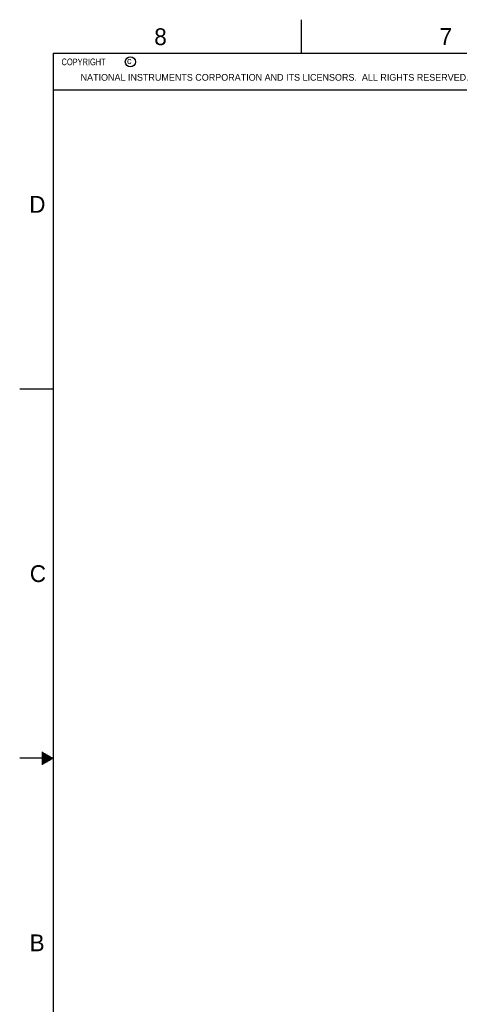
# Model space of a CAD drawing. Header units: inches. Extents: x 0 to 34, y 0 to 22.
# Tile 15 of 111: x 0 to 6.5, y 7.3 to 22. Entities that reach past the tile are written whole.
import ezdxf

# ---------------------------------------------------------------- set-up
doc = ezdxf.new("R2010")
doc.units = ezdxf.units.IN
doc.header["$LTSCALE"] = 1.87
doc.header["$MEASUREMENT"] = 0
doc.layers.get('0').update_dxf_attribs({"linetype": 'CONTINUOUS'})
doc.styles.get("Standard").update_dxf_attribs({"font": 'txt', "width": 0.8})

msp = doc.modelspace()

# ---------------------------------------------------------------- linework, layer by layer
at = {"color": 2, "linetype": 'CONTINUOUS'}
for p, q in [((4.2, 21.5), (4.2, 22)), ((0.5, 21.5), (8.25, 21.5)), ((0.5, 21.5), (0.5, 20.9531)), ((0.5, 20.9531), (8.25, 20.9531)), ((0, 16.5), (0.5, 16.5)), ((0.5, 11), (0, 11)), ((0.3303, 11.09), (0.3441, 11.09)), ((0.3303, 11.08), (0.3614, 11.08)), ((0.3303, 11.07), (0.3788, 11.07)), ((0.3303, 11.06), (0.3961, 11.06)), ((0.3303, 11.05), (0.4134, 11.05)), ((0.3303, 11.04), (0.4307, 11.04)), ((0.3303, 11.03), (0.448, 11.03)), ((0.3303, 11.02), (0.4654, 11.02)), ((0.3303, 11.01), (0.4827, 11.01)), ((0.3303, 10.99), (0.4827, 10.99)), ((0.3303, 10.98), (0.4654, 10.98)), ((0.3303, 10.97), (0.448, 10.97)), ((0.3303, 10.96), (0.4307, 10.96)), ((0.3303, 10.95), (0.4134, 10.95)), ((0.3303, 10.94), (0.3961, 10.94)), ((0.3303, 10.93), (0.3788, 10.93)), ((0.3303, 10.92), (0.3614, 10.92)), ((0.3303, 10.91), (0.3441, 10.91))]:
    msp.add_line(p, q, dxfattribs=at)
at = {"color": 7, "linetype": 'CONTINUOUS', "const_width": 0.02}
for points in [[(0.5, 21.5), (0.5, 0.5)], [(33.5, 21.5), (0.5, 21.5)]]:
    msp.add_lwpolyline(points, dxfattribs=at)
at = {"color": 2, "linetype": 'CONTINUOUS'}
msp.add_circle((1.6484, 21.3727), 0.0754, dxfattribs=at)

# ---------------------------------------------------------------- texts
for s, height, p in [('8', 0.25, (2.0046, 21.6213)), ('7', 0.25, (6.2556, 21.6243)), ('c', 0.1, (1.599, 21.3388)), ('NATIONAL INSTRUMENTS CORPORATION AND ITS LICENSORS.  ALL RIGHTS RESERVED.', 0.1, (0.9071, 21.0911)), ('D', 0.25, (0.1424, 19.125)), ('C', 0.25, (0.1508, 13.6246)), ('B', 0.25, (0.1484, 8.1257))]:
    msp.add_text(s, height=height, dxfattribs=at).set_placement(p)
at = {"color": 2, "linetype": 'CONTINUOUS', "insert": (0.5625, 21.4219), "char_height": 0.1, "width": 1.28, "attachment_point": 1}
msp.add_mtext('  COPYRIGHT     ', dxfattribs=at)

doc.saveas('drawing.dxf')
